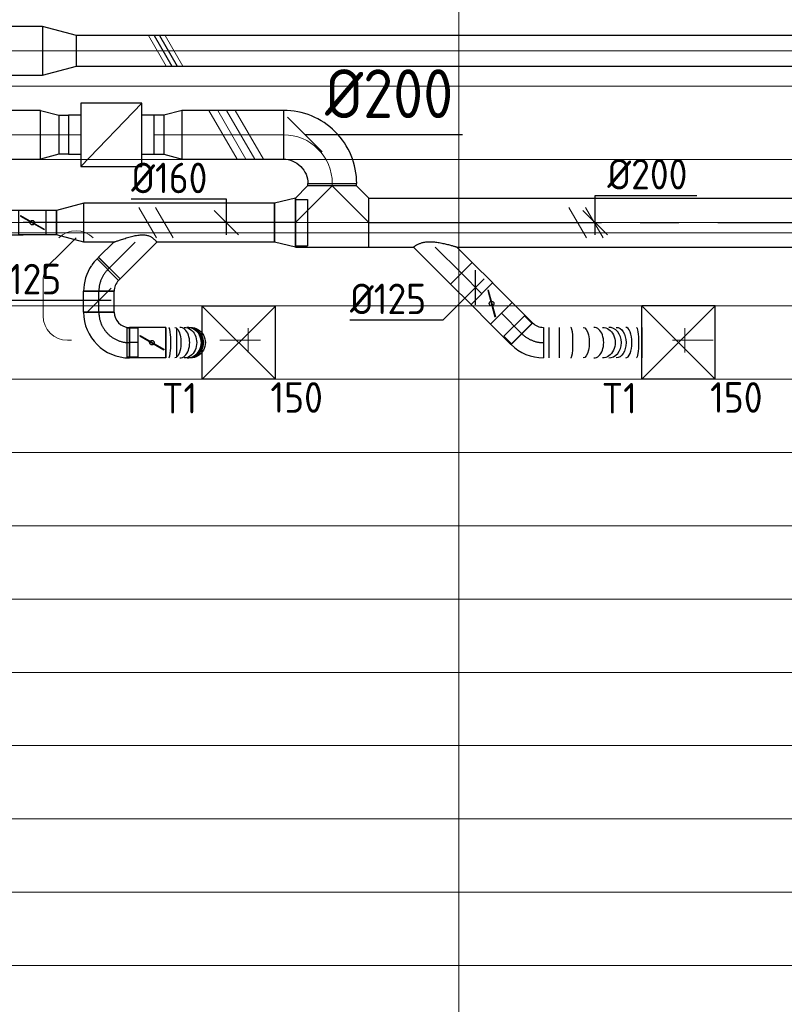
# Model space of a CAD drawing. Header units: millimetres. Extents: x -72412 to 16313, y -1015 to 52998.
# Tile 23 of 64: x -41321 to -38191, y 14970 to 19001. Entities that reach past the tile are written whole.
import ezdxf
from ezdxf.enums import TextEntityAlignment as Align

# ---------------------------------------------------------------- set-up
doc = ezdxf.new("R2010")
doc.units = ezdxf.units.MM
doc.header["$LTSCALE"] = 50
doc.linetypes.add('CENTER2', pattern=[28.575, 19.05, -3.175, 3.175, -3.175])
for name, color, linetype in [('4plfd', 254, 'Continuous'), ('WL570---_TOEVOER', 200, 'Continuous'), ('WL570---_TOEVOER_HL', 1, 'Continuous'), ('WL570---_TOEVOER_RST', 200, 'Continuous'), ('WL570---_TOEVOER_RST_HL', 1, 'Continuous'), ('WM570---_TOEVOER', 2, 'Continuous'), ('WM570---_TOEVOER_PR', 2, 'Continuous'), ('WM570---_TOEVOER_RST_PR', 1, 'Continuous')]:
    doc.layers.add(name, color=color, linetype=linetype)
for name, color, linetype, lineweight in [('WL570---_BESTAAND-HARTLIJN', 161, 'Continuous', 0), ('WL570---_BESTAAND-RETOUR', 140, 'Continuous', 0), ('WL570---_BESTAAND-TOEVOER', 180, 'Continuous', 0), ('WL570---_DEMONTEREN', 10, 'Continuous', 0)]:
    doc.layers.add(name, color=color, linetype=linetype, lineweight=lineweight)
doc.layers.get('WL570---_DEMONTEREN').off()
doc.styles.add('BURO-025', font='ISO96.shx', dxfattribs={"height": 125})
doc.styles.add('MAATVOERING', font='ISO')

# ---------------------------------------------------------------- blocks, each defined once
blk = doc.blocks.new('Groep-43')
at = {"color": 8, "linetype": 'Continuous', "lineweight": 13}
for p, q in [((-22154.912, 17199.14), (-73154.912, 17199.14)), ((-73154.912, 16899.14), (-22154.912, 16899.14)), ((-22154.912, 16599.14), (-73154.912, 16599.14)), ((-22154.912, 16299.14), (-73154.912, 16299.14)), ((-22154.912, 15999.14), (-73154.912, 15999.14)), ((-22154.912, 15699.14), (-73154.912, 15699.14)), ((-22154.912, 15399.14), (-73154.912, 15399.14)), ((-73154.912, 15099.14), (-22154.912, 15099.14)), ((-22154.912, 14799.14), (-73154.912, 14799.14)), ((-22154.912, 14499.14), (-73154.912, 14499.14)), ((-22154.912, 14199.14), (-73154.912, 14199.14)), ((-22154.912, 13899.14), (-73154.912, 13899.14)), ((-22154.912, 13599.14), (-73154.912, 13599.14))]:
    blk.add_line(p, q, dxfattribs=at)
blk = doc.blocks.new('Groep-50')
at = {"color": 8, "linetype": 'Continuous', "lineweight": 13}
blk.add_line((-42254.9, 18999.1), (-42254.9, 6825.7), dxfattribs=at)
at = {"color": 8}
blk.add_blockref('Groep-43', (0, 0), dxfattribs=at)
blk = doc.blocks.new('Block plafond 5e verd')
at = {"layer": '4plfd'}
blk.add_blockref('Groep-50', (73304.9, -19149.1), dxfattribs=at)
blk = doc.blocks.new('KARO')
for p, q in [((1, 0.5), (0, 0.5)), ((0, -0.5), (1, -0.5))]:
    blk.add_line(p, q)
at = {"invisible_edges": 15}
blk.add_3dface([(0, 0.5), (0, -0.5), (1, -0.5), (1, 0.5)], dxfattribs=at)
at = {"layer": 'WL570---_BESTAAND-HARTLIJN'}
blk.add_line((0, 0), (1, 0), dxfattribs=at)
blk = doc.blocks.new('OSV2001600740G')
blk.add_lwpolyline([(0, -100), (74.6, -80), (74.6, 80), (0, 100)], close=True)
at = {"layer": 'WL570---_BESTAAND-HARTLIJN'}
blk.add_line((0, 0), (74.6, 0), dxfattribs=at)
blk = doc.blocks.new('OSV20012501390G')
blk.add_lwpolyline([(0, -100), (140, -62.5), (140, 62.5), (0, 100)], close=True)
at = {"layer": 'WL570---_BESTAAND-HARTLIJN'}
blk.add_line((0, 0), (140, 0), dxfattribs=at)
blk = doc.blocks.new('OSV1251000460G')
blk.add_lwpolyline([(0, -62.5), (46.7, -50), (46.7, 50), (0, 62.5)], close=True)
at = {"layer": 'WL570---_BESTAAND-HARTLIJN'}
blk.add_line((0, 0), (46.7, 0), dxfattribs=at)
blk = doc.blocks.new('OZA1250100045L')
blk.add_lwpolyline([(-70.7, 0), (-106.1, 35.4), (-35.4, 106.1), (70.7, 0)])
at = {"layer": 'WL570---_BESTAAND-HARTLIJN'}
blk.add_line((0, 0), (-70.7, 70.7), dxfattribs=at)
at = {"layer": 'WL570---_BESTAAND-TOEVOER'}
blk.add_arc((0, 70.7), 100, 225, 315, dxfattribs=at)
blk = doc.blocks.new('OBO10000090L')
blk.add_lwpolyline([(50, 0, 0.414214), (-100, 150), (-100, 50, -0.414214), (-50, 0)], format="xyb", close=True)
at = {"invisible_edges": 15}
for points in [[(-91.3, 49.2), (-74, 147.7), (-100, 150), (-100, 50)], [(-82.9, 47), (-48.7, 141), (-74, 147.7), (-91.3, 49.2)], [(-75, 43.3), (-25, 129.9), (-48.7, 141), (-82.9, 47)], [(-67.9, 38.3), (-3.6, 114.9), (-25, 129.9), (-75, 43.3)], [(-61.7, 32.1), (14.9, 96.4), (-3.6, 114.9), (-67.9, 38.3)], [(-56.7, 25), (29.9, 75), (14.9, 96.4), (-61.7, 32.1)], [(-53, 17.1), (41, 51.3), (29.9, 75), (-56.7, 25)], [(-50.8, 8.7), (47.7, 26), (41, 51.3), (-53, 17.1)], [(-50, 0), (50, 0), (47.7, 26), (-50.8, 8.7)]]:
    blk.add_3dface(points, dxfattribs=at)
at = {"layer": 'WL570---_BESTAAND-HARTLIJN'}
blk.add_arc((-100, 0), 100, 0, 90, dxfattribs=at)
blk = doc.blocks.new('OBO10000045H')
blk.add_lwpolyline([(50, -41.4, 0.198912), (6.1, 64.6), (-64.6, -6.1, -0.198912), (-50, -41.4)], format="xyb", close=True)
at = {"invisible_edges": 15}
for points in [[(-61.7, -9.3), (14.9, 55), (6.1, 64.6), (-64.6, -6.1)], [(-59, -12.7), (22.9, 44.6), (14.9, 55), (-61.7, -9.3)], [(-56.7, -16.4), (29.9, 33.6), (22.9, 44.6), (-59, -12.7)], [(-54.7, -20.3), (35.9, 22), (29.9, 33.6), (-56.7, -16.4)], [(-53, -24.3), (41, 9.9), (35.9, 22), (-54.7, -20.3)], [(-51.7, -28.5), (44.9, -2.6), (41, 9.9), (-53, -24.3)], [(-50.8, -32.7), (47.7, -15.4), (44.9, -2.6), (-51.7, -28.5)], [(-50.2, -37.1), (49.4, -28.3), (47.7, -15.4), (-50.8, -32.7)], [(-50, -41.4), (50, -41.4), (49.4, -28.3), (-50.2, -37.1)]]:
    blk.add_3dface(points, dxfattribs=at)
at = {"layer": 'WL570---_BESTAAND-HARTLIJN'}
blk.add_arc((-100, -41.4), 100, 0, 45, dxfattribs=at)
blk = doc.blocks.new('VBX1601600016025000')
blk.add_lwpolyline([(50, -130), (300, -130), (300, 130), (50, 130)], close=True)
for points in [[(50, 80), (0, 80), (0, -80), (50, -80)], [(300, -80), (350, -80), (350, 80), (300, 80)]]:
    blk.add_lwpolyline(points)
at = {"layer": 'WL570---_BESTAAND-HARTLIJN'}
blk.add_line((300, 0), (350, 0), dxfattribs=at)
at = {"layer": 'WL570---_BESTAAND-TOEVOER'}
blk.add_line((50, -130), (300, 130), dxfattribs=at)
blk = doc.blocks.new('OTS20020020000H')
blk.add_lwpolyline([(-150, -100), (150, -100), (150, 100), (100, 150), (-100, 150), (-150, 100)], close=True)
at = {"layer": 'WL570---_BESTAAND-HARTLIJN'}
blk.add_line((-150, 0), (150, 0), dxfattribs=at)
at = {"layer": 'WL570---_BESTAAND-RETOUR'}
blk.add_lwpolyline([(-150, 0), (0, 150), (150, 0)], dxfattribs=at)
blk = doc.blocks.new('OBO20000090H')
blk.add_lwpolyline([(100, -200, 0.414214), (-200, 100), (-200, -100, -0.414214), (-100, -200)], format="xyb", close=True)
at = {"invisible_edges": 15}
for points in [[(-182.6, -101.5), (-147.9, 95.4), (-200, 100), (-200, -100)], [(-165.8, -106), (-97.4, 81.9), (-147.9, 95.4), (-182.6, -101.5)], [(-150, -113.4), (-50, 59.8), (-97.4, 81.9), (-165.8, -106)], [(-135.7, -123.4), (-7.2, 29.8), (-50, 59.8), (-150, -113.4)], [(-123.4, -135.7), (29.8, -7.2), (-7.2, 29.8), (-135.7, -123.4)], [(-113.4, -150), (59.8, -50), (29.8, -7.2), (-123.4, -135.7)], [(-106, -165.8), (81.9, -97.4), (59.8, -50), (-113.4, -150)], [(-101.5, -182.6), (95.4, -147.9), (81.9, -97.4), (-106, -165.8)], [(-100, -200), (100, -200), (95.4, -147.9), (-101.5, -182.6)]]:
    blk.add_3dface(points, dxfattribs=at)
at = {"layer": 'WL570---_BESTAAND-HARTLIJN'}
blk.add_arc((-200, -200), 200, 0, 90, dxfattribs=at)
blk = doc.blocks.new('OBO10000090ZE')
blk.add_lwpolyline([(-50, 0), (50, 0), (50, 100, 1), (-50, 100)], format="xyb", close=True)
at = {"layer": 'WL570---_BESTAAND-HARTLIJN'}
for points in [[(0, 0), (0, 150)], [(-50, 100), (50, 100)]]:
    blk.add_lwpolyline(points, dxfattribs=at)
blk = doc.blocks.new('MVLINE')
blk.add_line((35.4, -35.4), (-35.4, 35.4))
blk = doc.blocks.new('UISO')
for p, q in [((0, 0.18), (1, 0.757)), ((0, 0), (1, 0.577))]:
    blk.add_line(p, q)
at = {"layer": 'WL570---_BESTAAND-TOEVOER'}
for p, q in [((0, 0.36), (1, 0.937)), ((0, -0.18), (1, 0.397))]:
    blk.add_line(p, q, dxfattribs=at)
blk = doc.blocks.new('*U570')
at = {"color": 0, "ltscale": 10}
for p, q in [((150, 150, -2500), (-150, 150, -2500)), ((-150, -150, -2500), (-150, 150, -2500)), ((150, -150, -2500), (-150, 150, -2500)), ((-150, -150, -2500), (150, 150, -2500)), ((150, -150, -2500), (150, 150, -2500)), ((150, -150, -2500), (-150, -150, -2500))]:
    blk.add_line(p, q, dxfattribs=at)
at = {"layer": 'WL570---_TOEVOER_RST_HL', "linetype": 'CENTER2'}
blk.add_circle((0, 0, -2500), 0.075, dxfattribs=at)
at = {"layer": 'WL570---_TOEVOER_RST', "color": 2, "style": 'BURO-025'}
for tag in ['MC', 'Q']:
    blk.add_attdef(tag, text='', height=125, dxfattribs=at).set_placement((0, 0), align=Align.MIDDLE)
at = {"layer": 'WM570---_TOEVOER_RST_PR', "color": 2, "style": 'BURO-025'}
blk.add_attdef('POSNR', text='', height=125, dxfattribs=at).set_placement((0, 0), align=Align.MIDDLE)
blk = doc.blocks.new('*U571')
at = {"color": 0, "ltscale": 10}
for p, q in [((150, 150, -2500), (-150, 150, -2500)), ((-150, -150, -2500), (-150, 150, -2500)), ((150, -150, -2500), (-150, 150, -2500)), ((-150, -150, -2500), (150, 150, -2500)), ((150, -150, -2500), (150, 150, -2500)), ((150, -150, -2500), (-150, -150, -2500))]:
    blk.add_line(p, q, dxfattribs=at)
at = {"layer": 'WL570---_TOEVOER_RST_HL', "linetype": 'CENTER2'}
blk.add_circle((0, 0, -2500), 0.075, dxfattribs=at)
at = {"layer": 'WL570---_TOEVOER_RST', "color": 2, "style": 'BURO-025'}
for tag in ['MC', 'Q']:
    blk.add_attdef(tag, text='', height=125, dxfattribs=at).set_placement((0, 0), align=Align.MIDDLE)
at = {"layer": 'WM570---_TOEVOER_RST_PR', "color": 2, "style": 'BURO-025'}
blk.add_attdef('POSNR', text='', height=125, dxfattribs=at).set_placement((0, 0), align=Align.MIDDLE)
blk = doc.blocks.new('*U969')
at = {"color": 0, "ltscale": 10}
for p, q in [((0, 100, -2700), (2460.9, 100, -2700)), ((0, -100, -2700), (0, 100, -2700)), ((2460.9, 100, -2700), (2460.9, -100, -2700)), ((0, -100, -2700), (183.8, -100, -2700)), ((360.6, -100, -2700), (1998.5, -100, -2700)), ((2175.3, -100, -2700), (2460.9, -100, -2700))]:
    blk.add_line(p, q, dxfattribs=at)
at = {"layer": 'WL570---_TOEVOER_HL', "linetype": 'CENTER2'}
blk.add_line((0, 0, -2700), (2460.9, 0, -2700), dxfattribs=at)
at = {"layer": 'WM570---_TOEVOER_PR', "color": 2, "style": 'BURO-025'}
blk.add_attdef('POSNR', text='', height=125, dxfattribs=at).set_placement((0, 0), align=Align.MIDDLE)
blk = doc.blocks.new('*U970')
at = {"color": 0, "ltscale": 10}
for p, q in [((0, 88.4, -2700), (63.3, 151.7, -2700)), ((63.3, 151.7, -2700), (151.7, 63.3, -2700)), ((0, -88.4, -2700), (151.7, 63.3, -2700))]:
    blk.add_line(p, q, dxfattribs=at)
blk.add_spline([(-0.2, -88.1, -2700), (-0.8, -87.4, -2700), (-1.8, -86.1, -2700), (-3.1, -84.3, -2700), (-4.7, -82, -2700), (-6.6, -79.1, -2700), (-8.7, -75.7, -2700), (-10.8, -71.7, -2700), (-13.1, -67.2, -2700), (-15.2, -62, -2700), (-17.2, -56.2, -2700), (-19, -49.7, -2700), (-20.4, -42.5, -2700), (-21.4, -34.8, -2700), (-21.9, -26.4, -2700), (-21.9, -17.4, -2700), (-21.4, -8, -2700), (-20.4, 1.8, -2700), (-19, 11.7, -2700), (-17.2, 21.7, -2700), (-15.2, 31.5, -2700), (-13.1, 41, -2700), (-10.8, 50, -2700), (-8.7, 58.4, -2700), (-6.6, 66, -2700), (-4.7, 72.6, -2700), (-3.1, 78.1, -2700), (-1.8, 82.6, -2700), (-0.8, 85.8, -2700), (-0.2, 87.7, -2700), (0, 88.4, -2700)], degree=3, dxfattribs=at)
at = {"layer": 'WL570---_TOEVOER_HL', "linetype": 'CENTER2'}
blk.add_line((0, 0, -2700), (107.5, 107.5, -2700), dxfattribs=at)
at = {"layer": 'WM570---_TOEVOER_PR', "color": 2, "style": 'BURO-025'}
blk.add_attdef('POSNR', text='', height=125, dxfattribs=at).set_placement((0, 0), align=Align.MIDDLE)
blk = doc.blocks.new('*U973')
at = {"color": 0, "ltscale": 10}
for p, q in [((0, 62.5, -2700), (118.3, 62.5, -2700)), ((0, -62.5, -2700), (0, 62.5, -2700)), ((0, -62.5, -2700), (118.3, -62.5, -2700))]:
    blk.add_line(p, q, dxfattribs=at)
at = {"layer": 'WL570---_TOEVOER_HL', "linetype": 'CENTER2'}
blk.add_line((0, 0, -2700), (118.3, 0, -2700), dxfattribs=at)
at = {"layer": 'WM570---_TOEVOER_PR', "color": 2, "style": 'BURO-025'}
blk.add_attdef('POSNR', text='', height=125, dxfattribs=at).set_placement((0, 0), align=Align.MIDDLE)
blk = doc.blocks.new('*U974')
at = {"ltscale": 10}
for p, q in [((-56.4, 62.5, -2700), (56.5, 62.5, -2700)), ((-56.4, -62.5, -2700), (-56.4, 62.5, -2700)), ((56.5, 62.5, -2700), (56.5, -62.5, -2700)), ((-49.4, 27.3, -2700), (-48.4, 29.1, -2700)), ((48.4, -29.1, -2700), (-49.4, 27.3, -2700)), ((49.4, -27.3, -2700), (-48.4, 29.1, -2700)), ((48.4, -29.1, -2700), (49.4, -27.3, -2700)), ((-56.4, -62.5, -2700), (56.5, -62.5, -2700))]:
    blk.add_line(p, q, dxfattribs=at)
blk.add_circle((0, 0, -2700), 9.41, dxfattribs=at)
at = {"layer": 'WL570---_TOEVOER', "color": 2, "style": 'BURO-025'}
blk.add_attdef('I', text='', height=125, dxfattribs=at).set_placement((0, 0), align=Align.MIDDLE)
at = {"layer": 'WM570---_TOEVOER_PR', "color": 2, "style": 'BURO-025'}
blk.add_attdef('POSNR', text='', height=125, dxfattribs=at).set_placement((0, 0), align=Align.MIDDLE)
blk = doc.blocks.new('*U975')
at = {"color": 0, "ltscale": 10}
for p, q in [((0, 62.5, -2700), (118.3, 62.5, -2700)), ((118.3, 62.5, -2700), (118.3, -62.5, -2700)), ((0, -62.5, -2700), (118.3, -62.5, -2700))]:
    blk.add_line(p, q, dxfattribs=at)
at = {"layer": 'WL570---_TOEVOER_HL', "linetype": 'CENTER2'}
blk.add_line((0, 0, -2700), (118.3, 0, -2700), dxfattribs=at)
at = {"layer": 'WM570---_TOEVOER_PR', "color": 2, "style": 'BURO-025'}
blk.add_attdef('POSNR', text='', height=125, dxfattribs=at).set_placement((0, 0), align=Align.MIDDLE)
blk = doc.blocks.new('*U982')
at = {"color": 0, "ltscale": 10}
for p, q in [((-51.8, -62.5, -2700), (-51.8, 62.5, -2700)), ((80.8, 7.6, -2700), (-7.6, -80.8, -2700)), ((78.6, 5.4, -2700), (-5.4, -78.6, -2700)), ((78.6, 5.4, -2700), (109.9, -26, -2700)), ((109.9, -26, -2700), (26, -109.9, -2700)), ((-5.4, -78.6, -2700), (26, -109.9, -2700))]:
    blk.add_line(p, q, dxfattribs=at)
for radius in [187.6, 62.6]:
    blk.add_arc((-51.8, -125.1, -2700), radius, 45, 90, dxfattribs=at)
at = {"layer": 'WL570---_TOEVOER_HL', "linetype": 'CENTER2'}
blk.add_arc((-51.8, -125.1, -2700), 125.1, 45, 90, dxfattribs=at)
at = {"layer": 'WM570---_TOEVOER_PR', "color": 2, "style": 'BURO-025'}
blk.add_attdef('POSNR', text='', height=125, dxfattribs=at).set_placement((0, 0), align=Align.MIDDLE)
blk = doc.blocks.new('*U983')
at = {"color": 0, "ltscale": 10}
for p, q in [((0, 62.5, -2700), (0, -62.5, -2700)), ((21.6, 62.5, -2700), (21.6, -62.5, -2700)), ((64.7, 62.5, -2700), (64.7, -62.5, -2700)), ((403.4, 62.5, -2700), (403.4, -62.5, -2700))]:
    blk.add_line(p, q, dxfattribs=at)
for centre, major_axis, ratio, start_param, end_param in [((112.3, 0, -2700), (0, -62.5), 0.138847, 0, 3.141593), ((206.8, 0, -2700), (0, -62.5), 0.642507, 0, 3.141593), ((267.4, 0, -2700), (0, 62.5), 0.830368, 3.141593, 6.283185), ((336.9, 0, -2700), (0, 62.5), 0.406036, 3.141593, 6.283185)]:
    blk.add_ellipse(centre, major_axis=major_axis, ratio=ratio, start_param=start_param, end_param=end_param, dxfattribs=at)
at = {"color": 0, "ltscale": 10, "extrusion": (0, 0, -1)}
for centre, major_axis, ratio, start_param, end_param in [((162.4, 0, -2700), (0, 62.5), 0.406036, 0, 3.141593), ((242, 0, -2700), (0, 62.5), 0.830368, 0, 3.141593), ((298.2, 0, -2700), (0, -62.5), 0.642507, 3.141593, 6.283185), ((380.7, 0, -2700), (0, -62.5), 0.138847, 3.141593, 6.283185)]:
    blk.add_ellipse(centre, major_axis=major_axis, ratio=ratio, start_param=start_param, end_param=end_param, dxfattribs=at)
at = {"layer": 'WM570---_TOEVOER_PR', "color": 2, "style": 'BURO-025'}
blk.add_attdef('POSNR', text='', height=125, dxfattribs=at).set_placement((0, 0), align=Align.MIDDLE)
blk = doc.blocks.new('*U988')
at = {"layer": 'WM570---_TOEVOER', "color": 0, "ltscale": 10}
for p, q in [((0, 110.7), (416.1, 110.7)), ((0, -50), (0, 110.7)), ((50, -50), (-50, 50))]:
    blk.add_line(p, q, dxfattribs=at)
at = {"layer": 'WM570---_TOEVOER', "color": 0, "style": 'BURO-025'}
blk.add_text('%%c200', height=125, dxfattribs=at).set_placement((50, 135.7))
blk = doc.blocks.new('*U990')
at = {"layer": 'WM570---_TOEVOER', "color": 0, "ltscale": 10}
for p, q in [((0, -70.7), (0, 70.7)), ((35.4, 35.4), (-134, -134)), ((-134, -134), (-514.4, -134))]:
    blk.add_line(p, q, dxfattribs=at)
at = {"layer": 'WM570---_TOEVOER', "color": 0, "style": 'BURO-025'}
blk.add_text('%%c125', height=125, dxfattribs=at).set_placement((-514.4, -109))
blk = doc.blocks.new('*U998')
at = {"color": 0, "ltscale": 10}
for p, q in [((0, 80, -2700), (482, 80, -2700)), ((0, -80, -2700), (0, 80, -2700)), ((658.7, 80, -2700), (780.3, 80, -2700)), ((780.3, 80, -2700), (780.3, -80, -2700)), ((0, -80, -2700), (780.3, -80, -2700))]:
    blk.add_line(p, q, dxfattribs=at)
at = {"layer": 'WL570---_TOEVOER_HL', "linetype": 'CENTER2'}
blk.add_line((0, 0, -2700), (780.3, 0, -2700), dxfattribs=at)
at = {"layer": 'WM570---_TOEVOER_PR', "color": 2, "style": 'BURO-025'}
blk.add_attdef('POSNR', text='', height=125, dxfattribs=at).set_placement((0, 0), align=Align.MIDDLE)
blk = doc.blocks.new('*U999')
at = {"color": 0, "ltscale": 10}
for p, q in [((0, 95, -2700), (-49.5, 95, -2700)), ((-49.5, -95, -2700), (-49.5, 95, -2700)), ((-49.5, -95, -2700), (-49.5, 95, -2700)), ((0, 100, -2700), (85.2, 80, -2700)), ((0, 100, -2700), (0, -100, -2700)), ((85.2, 80, -2700), (85.2, -80, -2700)), ((0, -100, -2700), (85.2, -80, -2700)), ((0, -95, -2700), (-49.5, -95, -2700))]:
    blk.add_line(p, q, dxfattribs=at)
at = {"layer": 'WL570---_TOEVOER_HL', "linetype": 'CENTER2'}
blk.add_line((0, 0, -2700), (85.2, 0, -2700), dxfattribs=at)
for centre in [(0, 0, -2700), (85.2, 0, -2700)]:
    blk.add_circle(centre, 0.075, dxfattribs=at)
at = {"layer": 'WM570---_TOEVOER_PR', "color": 2, "style": 'BURO-025'}
blk.add_attdef('POSNR', text='', height=125, dxfattribs=at).set_placement((0, 0), align=Align.MIDDLE)
blk = doc.blocks.new('*U1000')
at = {"color": 0, "ltscale": 10}
for p, q in [((0, 88.4, -2700), (150.4, -62.1, -2700)), ((150.4, -62.1, -2700), (62.1, -150.4, -2700)), ((0, -88.4, -2700), (62.1, -150.4, -2700))]:
    blk.add_line(p, q, dxfattribs=at)
blk.add_spline([(-0.3, -87.7, -2700), (-1, -85.6, -2700), (-2.2, -82.1, -2700), (-3.9, -77.3, -2700), (-6, -71.3, -2700), (-8.4, -64.1, -2700), (-11.1, -55.9, -2700), (-14.1, -46.8, -2700), (-17.1, -37, -2700), (-20.1, -26.6, -2700), (-23, -15.9, -2700), (-25.5, -5.1, -2700), (-27.7, 5.5, -2700), (-29.2, 15.8, -2700), (-30, 25.5, -2700), (-30, 34.4, -2700), (-29.2, 42.6, -2700), (-27.7, 49.8, -2700), (-25.5, 56.2, -2700), (-23, 61.9, -2700), (-20.1, 66.9, -2700), (-17.1, 71.2, -2700), (-14.1, 75, -2700), (-11.1, 78.2, -2700), (-8.4, 81, -2700), (-6, 83.3, -2700), (-3.9, 85.1, -2700), (-2.2, 86.6, -2700), (-1, 87.6, -2700), (-0.3, 88.2, -2700), (0, 88.4, -2700)], degree=3, dxfattribs=at)
at = {"layer": 'WL570---_TOEVOER_HL', "linetype": 'CENTER2'}
blk.add_line((0, 0, -2700), (106.3, -106.3, -2700), dxfattribs=at)
at = {"layer": 'WM570---_TOEVOER_PR', "color": 2, "style": 'BURO-025'}
blk.add_attdef('POSNR', text='', height=125, dxfattribs=at).set_placement((0, 0), align=Align.MIDDLE)
blk = doc.blocks.new('*U1001')
at = {"color": 0, "ltscale": 10}
for p, q in [((0, 62.5, -2700), (8.7, 62.5, -2700)), ((0, -62.5, -2700), (0, 62.5, -2700)), ((8.7, 62.5, -2700), (8.7, -62.5, -2700)), ((0, -62.5, -2700), (8.7, -62.5, -2700))]:
    blk.add_line(p, q, dxfattribs=at)
at = {"layer": 'WL570---_TOEVOER_HL', "linetype": 'CENTER2'}
blk.add_line((0, 0, -2700), (8.7, 0, -2700), dxfattribs=at)
at = {"layer": 'WM570---_TOEVOER_PR', "color": 2, "style": 'BURO-025'}
blk.add_attdef('POSNR', text='', height=125, dxfattribs=at).set_placement((0, 0), align=Align.MIDDLE)
blk = doc.blocks.new('*U1002')
at = {"color": 0, "ltscale": 10}
for p, q in [((-51.8, -62.5, -2700), (-51.8, 62.5, -2700)), ((80.8, 7.6, -2700), (-7.6, -80.8, -2700))]:
    blk.add_line(p, q, dxfattribs=at)
for radius, start, end in [(187.6, 55.9306, 90), (187.6, 45, 55.4737), (62.6, 45, 90)]:
    blk.add_arc((-51.8, -125.1, -2700), radius, start, end, dxfattribs=at)
at = {"layer": 'WL570---_TOEVOER_HL', "linetype": 'CENTER2'}
blk.add_arc((-51.8, -125.1, -2700), 125.1, 45, 90, dxfattribs=at)
at = {"layer": 'WM570---_TOEVOER_PR', "color": 2, "style": 'BURO-025'}
blk.add_attdef('POSNR', text='', height=125, dxfattribs=at).set_placement((0, 0), align=Align.MIDDLE)
blk = doc.blocks.new('*U1003')
at = {"color": 0, "ltscale": 10}
for p, q in [((0, 62.5, -2700), (85.5, 62.5, -2700)), ((0, -62.5, -2700), (0, 62.5, -2700)), ((85.5, 62.5, -2700), (85.5, -62.5, -2700)), ((0, -62.5, -2700), (85.5, -62.5, -2700))]:
    blk.add_line(p, q, dxfattribs=at)
at = {"layer": 'WL570---_TOEVOER_HL', "linetype": 'CENTER2'}
blk.add_line((0, 0, -2700), (85.5, 0, -2700), dxfattribs=at)
at = {"layer": 'WM570---_TOEVOER_PR', "color": 2, "style": 'BURO-025'}
blk.add_attdef('POSNR', text='', height=125, dxfattribs=at).set_placement((0, 0), align=Align.MIDDLE)
blk = doc.blocks.new('*U1004')
at = {"color": 0, "ltscale": 10}
for p, q in [((-125, -62.5, -2700), (-125, 62.5, -2700)), ((62.5, -125, -2700), (-62.5, -125, -2700))]:
    blk.add_line(p, q, dxfattribs=at)
for radius in [187.5, 62.5]:
    blk.add_arc((-125, -125, -2700), radius, 0, 90, dxfattribs=at)
at = {"layer": 'WL570---_TOEVOER_HL', "linetype": 'CENTER2'}
blk.add_arc((-125, -125, -2700), 125, 0, 90, dxfattribs=at)
at = {"layer": 'WM570---_TOEVOER_PR', "color": 2, "style": 'BURO-025'}
blk.add_attdef('POSNR', text='', height=125, dxfattribs=at).set_placement((0, 0), align=Align.MIDDLE)
blk = doc.blocks.new('*U1005')
at = {"color": 0, "ltscale": 10}
for p, q in [((0, 62.5, -2700), (35.7, 62.5, -2700)), ((35.7, 62.5, -2700), (35.7, -62.5, -2700)), ((0, -62.5, -2700), (35.7, -62.5, -2700))]:
    blk.add_line(p, q, dxfattribs=at)
at = {"layer": 'WL570---_TOEVOER_HL', "linetype": 'CENTER2'}
blk.add_line((0, 0, -2700), (35.7, 0, -2700), dxfattribs=at)
at = {"layer": 'WM570---_TOEVOER_PR', "color": 2, "style": 'BURO-025'}
blk.add_attdef('POSNR', text='', height=125, dxfattribs=at).set_placement((0, 0), align=Align.MIDDLE)
blk = doc.blocks.new('*U1006')
at = {"ltscale": 10}
for p, q in [((-100.7, -58.7, -2700), (-100.7, 58.7, -2700)), ((-56.4, 62.5, -2700), (56.5, 62.5, -2700)), ((-56.4, -62.5, -2700), (-56.4, 62.5, -2700)), ((56.5, 62.5, -2700), (56.5, -62.5, -2700)), ((56.5, 59.4, -2700), (100.8, 59.4, -2700)), ((100.8, 59.4, -2700), (100.8, -59.4, -2700)), ((-49.4, 27.3, -2700), (-48.4, 29.1, -2700)), ((48.4, -29.1, -2700), (-49.4, 27.3, -2700)), ((49.4, -27.3, -2700), (-48.4, 29.1, -2700)), ((48.4, -29.1, -2700), (49.4, -27.3, -2700)), ((-56.4, -62.5, -2700), (56.5, -62.5, -2700)), ((56.5, -59.4, -2700), (100.8, -59.4, -2700))]:
    blk.add_line(p, q, dxfattribs=at)
blk.add_circle((0, 0, -2700), 9.41, dxfattribs=at)
at = {"layer": 'WL570---_TOEVOER', "color": 2, "style": 'BURO-025'}
blk.add_attdef('I', text='', height=125, dxfattribs=at).set_placement((0, 0), align=Align.MIDDLE)
at = {"layer": 'WM570---_TOEVOER_PR', "color": 2, "style": 'BURO-025'}
blk.add_attdef('POSNR', text='', height=125, dxfattribs=at).set_placement((0, 0), align=Align.MIDDLE)
blk = doc.blocks.new('*U1007')
at = {"color": 0, "ltscale": 10}
blk.add_line((0, -62.5, -2700), (0, 62.5, -2700), dxfattribs=at)
for centre, ratio in [((12.6, 0, -2700), 0.139476), ((58.1, 0, -2700), 0.644963), ((86.3, 0, -2700), 0.957289)]:
    blk.add_ellipse(centre, major_axis=(0, -62.5), ratio=ratio, start_param=0, end_param=3.141593, dxfattribs=at)
at = {"color": 0, "ltscale": 10, "extrusion": (0, 0, -1)}
for centre, ratio in [((36.8, 0, -2700), 0.407783), ((75.1, 0, -2700), 0.832914), ((88.6, 0, -2700), 0.982941), ((92.8, 0, -2700), 0.982941), ((101.2, 0, -2700), 0.982941)]:
    blk.add_ellipse(centre, major_axis=(0, 62.5), ratio=ratio, start_param=0, end_param=3.141593, dxfattribs=at)
at = {"layer": 'WM570---_TOEVOER_PR', "color": 2, "style": 'BURO-025'}
blk.add_attdef('POSNR', text='', height=125, dxfattribs=at).set_placement((0, 0), align=Align.MIDDLE)
blk = doc.blocks.new('*U1008')
at = {"color": 0, "ltscale": 10}
for p, q in [((0, 80, -2700), (113.1, 50, -2700)), ((0, 80, -2700), (0, -80, -2700)), ((113.1, 50, -2700), (113.1, -50, -2700)), ((0, -80, -2700), (113.1, -50, -2700))]:
    blk.add_line(p, q, dxfattribs=at)
at = {"layer": 'WL570---_TOEVOER_HL', "linetype": 'CENTER2'}
blk.add_line((0, 0, -2700), (113.1, 0, -2700), dxfattribs=at)
for centre in [(0, 0, -2700), (113.1, 0, -2700)]:
    blk.add_circle(centre, 0.075, dxfattribs=at)
at = {"layer": 'WM570---_TOEVOER_PR', "color": 2, "style": 'BURO-025'}
blk.add_attdef('POSNR', text='', height=125, dxfattribs=at).set_placement((0, 0), align=Align.MIDDLE)
blk = doc.blocks.new('*U1009')
at = {"color": 0, "ltscale": 10}
for p, q in [((0, 50, -2700), (42.4, 50, -2700)), ((0, -50, -2700), (0, 50, -2700)), ((0, -50, -2700), (42.4, -50, -2700))]:
    blk.add_line(p, q, dxfattribs=at)
at = {"layer": 'WL570---_TOEVOER_HL', "linetype": 'CENTER2'}
blk.add_line((0, 0, -2700), (42.4, 0, -2700), dxfattribs=at)
at = {"layer": 'WM570---_TOEVOER_PR', "color": 2, "style": 'BURO-025'}
blk.add_attdef('POSNR', text='', height=125, dxfattribs=at).set_placement((0, 0), align=Align.MIDDLE)
blk = doc.blocks.new('*U1010')
at = {"ltscale": 10}
for p, q in [((-55.8, 50, -2700), (55.9, 50, -2700)), ((-55.8, -50, -2700), (-55.8, 50, -2700)), ((55.9, 50, -2700), (55.9, -50, -2700)), ((-48.9, 27.1, -2700), (-47.9, 28.8, -2700)), ((47.9, -28.8, -2700), (-48.9, 27.1, -2700)), ((48.9, -27.1, -2700), (-47.9, 28.8, -2700)), ((47.9, -28.8, -2700), (48.9, -27.1, -2700)), ((-55.8, -50, -2700), (55.9, -50, -2700))]:
    blk.add_line(p, q, dxfattribs=at)
blk.add_circle((0, 0, -2700), 9.31, dxfattribs=at)
at = {"layer": 'WL570---_TOEVOER', "color": 2, "style": 'BURO-025'}
blk.add_attdef('I', text='', height=125, dxfattribs=at).set_placement((0, 0), align=Align.MIDDLE)
at = {"layer": 'WM570---_TOEVOER_PR', "color": 2, "style": 'BURO-025'}
blk.add_attdef('POSNR', text='', height=125, dxfattribs=at).set_placement((0, 0), align=Align.MIDDLE)
blk = doc.blocks.new('*U1012')
at = {"layer": 'WM570---_TOEVOER', "color": 0, "ltscale": 10}
for p, q in [((0, 95.4), (-389.3, 95.4)), ((0, -50), (0, 95.4)), ((50, -50), (-50, 50))]:
    blk.add_line(p, q, dxfattribs=at)
at = {"layer": 'WM570---_TOEVOER', "color": 0, "style": 'BURO-025'}
blk.add_text('%%c160', height=125, dxfattribs=at).set_placement((-389.3, 120.4))
blk = doc.blocks.new('*U1013')
at = {"layer": 'WM570---_TOEVOER', "color": 0, "ltscale": 10}
for p, q in [((-50, -50), (50, 50)), ((50, 0), (-466, 0))]:
    blk.add_line(p, q, dxfattribs=at)
at = {"layer": 'WM570---_TOEVOER', "color": 0, "style": 'BURO-025'}
blk.add_text('%%c125', height=125, dxfattribs=at).set_placement((-466, 25))

msp = doc.modelspace()

# ---------------------------------------------------------------- linework, layer by layer
at = {"layer": 'WL570---_TOEVOER'}
msp.add_line((-40192.3, 18170.5), (-41307, 18170.5), dxfattribs=at)
at = {"layer": 'WM570---_TOEVOER'}
msp.add_lwpolyline([(-40153.6, 18531.6), (-39508.8, 18531.6)], dxfattribs=at)

# ---------------------------------------------------------------- block references
at = {"layer": 'WL570---_BESTAAND-TOEVOER', "xscale": 200, "yscale": 200, "zscale": 200, "rotation": 270}
msp.add_blockref('UISO', (-40510.3, 18630.2), dxfattribs=at)
at = {"layer": 'WL570---_DEMONTEREN', "xscale": -1}
for name, p in [('OSV20012501390G', (-40303.1, 18170.5)), ('OSV1251000460G', (-41258.4, 18170.5)), ('OBO10000045H', (-41225.1, 17973.3))]:
    msp.add_blockref(name, p, dxfattribs=at)
at = {"layer": 'WL570---_DEMONTEREN'}
msp.add_blockref('OSV20012501390G', (-39781.5, 18170.5), dxfattribs=at)
for p, xscale, yscale, zscale in [((-41258.8, 18170.5), 815.737998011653, 125, 125), ((-41108.8, 17688.7), -16.2227493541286, 100, 100), ((-40485.7, 17688.7), -16.03765465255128, 100, 100), ((-38498.7, 17688.7), 16.03765465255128, 100, 100)]:
    msp.add_blockref('KARO', p, dxfattribs=dict(at, xscale=xscale, yscale=yscale, zscale=zscale))
for name, p, xscale, yscale, zscale, rotation in [('UISO', (-40810.5, 18233), 125, 125, 125, 270), ('KARO', (-37791.7, 18170.5), 1849.824628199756, 125, 125, 180), ('UISO', (-39050, 18233), 125, 125, 125, 270), ('KARO', (-41195.8, 18002.6), -48.98494323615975, 100, 100, 224.9999999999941), ('KARO', (-41225.1, 17788.7), -143.1849200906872, 100, 100, 270)]:
    msp.add_blockref(name, p, dxfattribs=dict(at, xscale=xscale, yscale=yscale, zscale=zscale, rotation=rotation))
at = {"layer": 'WL570---_DEMONTEREN', "xscale": -1}
for name, p, rotation in [('OZA1250100045L', (-41090.4, 18108), 180), ('OBO10000090L', (-41125.1, 17688.7), 90), ('OBO10000090ZE', (-40485.7, 17688.7), 270)]:
    msp.add_blockref(name, p, dxfattribs=dict(at, rotation=rotation))
at = {"layer": 'WL570---_DEMONTEREN', "rotation": 90}
msp.add_blockref('OBO10000090ZE', (-38498.7, 17688.7), dxfattribs=at)
at = {"layer": 'WL570---_TOEVOER'}
for name, p in [('Block plafond 5e verd', (-70573.6, 20679.1)), ('OSV20012501390G', (-41228.1, 18873.6)), ('OBO20000090H', (-40041.3, 18530.2)), ('OTS20020020000H', (-40042.3, 18170.5)), ('*U969', (-39892.3, 18170.5, 2700)), ('*U1007', (-40723.3, 17679.1, 2700)), ('*U983', (-39177, 17679.2, 2700))]:
    msp.add_blockref(name, p, dxfattribs=at)
for p, xscale, yscale, zscale in [((-47991, 18873.6), 6762.87542803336, 200, 200), ((-41088.2, 18873.6), 10194.78127866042, 125, 125), ((-41663.2, 18530.2), 427.930538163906, 200, 200), ((-42889.7, 18170.5), 1582.693260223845, 100, 100)]:
    msp.add_blockref('KARO', p, dxfattribs=dict(at, xscale=xscale, yscale=yscale, zscale=zscale))
for name, p, xscale, yscale, zscale, rotation in [('UISO', (-40770.7, 18936.1), 125, 125, 125, 270), ('KARO', (-40241, 18530.2), 416.0843330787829, 200, 200, 180), ('KARO', (-41161.4, 18530.2), -41.65426006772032, 160, 160, 180), ('KARO', (-40730.8, 18530.2), 41.65426006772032, 160, 160, 180), ('KARO', (-40042.3, 18320.5), 9.521523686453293, 200, 200, 90)]:
    msp.add_blockref(name, p, dxfattribs=dict(at, xscale=xscale, yscale=yscale, zscale=zscale, rotation=rotation))
at = {"layer": 'WL570---_TOEVOER', "xscale": -1, "rotation": 180}
msp.add_blockref('OSV2001600740G', (-41236, 18530.2), dxfattribs=at)
at = {"layer": 'WL570---_TOEVOER'}
for name, p, rotation in [('VBX1601600016025000', (-40771.1, 18530.2), 179.9999999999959), ('OSV2001600740G', (-40656.2, 18530.2), 180), ('*U999', (-40192.3, 18170.5, 2700), 180), ('*U1008', (-41057.8, 18170.5, 2700), 180), ('*U998', (-40277.5, 18170.5, 2700), 180), ('*U1010', (-41269.2, 18170.5, 2700), 180), ('*U1009', (-41170.9, 18170.5, 2700), 180), ('*U1000', (-40847.9, 18090.5, 2700), 270), ('*U970', (-39620.1, 18070.5, 2700), 270), ('*U1002', (-40996.9, 17941.4, 2700), 90), ('*U1001', (-40960.3, 17978, 2700), 45), ('*U975', (-39428.9, 17879.3, 2700), 135), ('*U974', (-39389, 17839.4, 2700), 135), ('*U1003', (-40996.9, 17804.1, 2700), 90), ('*U973', (-39265.5, 17715.8, 2700), 135), ('*U1004', (-40996.9, 17679.1, 2700), 180), ('*U982', (-39228.8, 17679.2, 2700), 180), ('*U1006', (-40779.8, 17679.1, 2700), 180), ('*U1005', (-40836.2, 17679.1, 2700), 180)]:
    msp.add_blockref(name, p, dxfattribs=dict(at, rotation=rotation))
ref = msp.add_blockref('*U570', (-40423.6, 17679.1, 2500), dxfattribs=at)
ref.add_attrib('Q', '150', (-40294.7, 17392.2), dxfattribs={"layer": 'WL570---_TOEVOER_RST', "color": 2, "height": 125, "style": 'BURO-025'})
ref.add_attrib('MC', 'T1', (-40739, 17389), dxfattribs={"layer": 'WL570---_TOEVOER_RST', "color": 2, "height": 125, "style": 'BURO-025'})
ref = msp.add_blockref('*U571', (-38623.6, 17679.2, 2500), dxfattribs=at)
ref.add_attrib('Q', '150', (-38494.7, 17392.3), dxfattribs={"layer": 'WL570---_TOEVOER_RST', "color": 2, "height": 125, "style": 'BURO-025'})
ref.add_attrib('MC', 'T1', (-38938.9, 17389), dxfattribs={"layer": 'WL570---_TOEVOER_RST', "color": 2, "height": 125, "style": 'BURO-025'})
at = {"layer": 'WM570---_TOEVOER', "xscale": 2, "yscale": 2, "zscale": 2}
msp.add_blockref('MVLINE', (-40153.6, 18531.6), dxfattribs=at)
at = {"layer": 'WM570---_TOEVOER'}
for name, p in [('*U988', (-38965.1, 18170.5, 2700)), ('*U1012', (-40474.9, 18170.5, 2700)), ('*U1013', (-40996.9, 17851.8, 2700)), ('*U990', (-39454.5, 17904.8, 2700))]:
    msp.add_blockref(name, p, dxfattribs=at)

# ---------------------------------------------------------------- texts
at = {"layer": 'WM570---_TOEVOER', "style": 'MAATVOERING'}
msp.add_text('%%c200', height=200, dxfattribs=at).set_placement((-40070.7, 18598.3))

doc.saveas('drawing.dxf')
